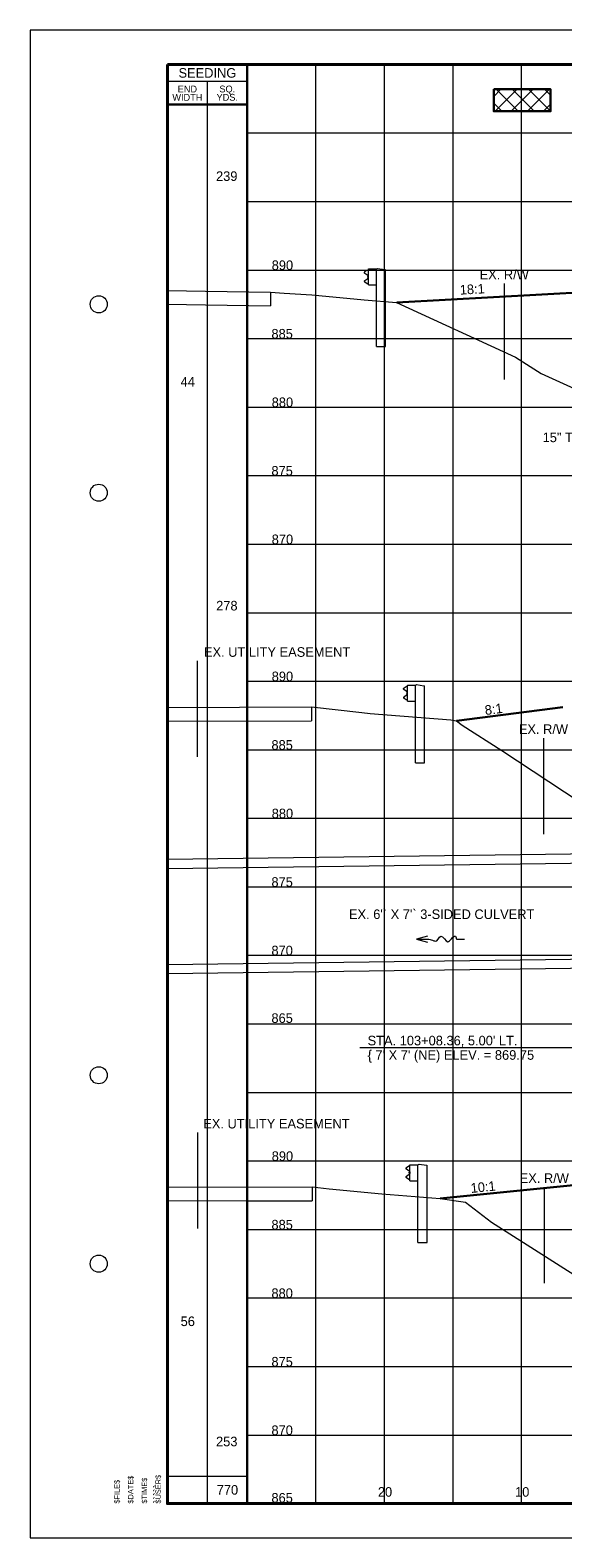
# Paper-space layout 'Layout1' of a CAD drawing. Header units: feet. Extents: x -1005 to 2379, y -670 to 6548.
# Tile 32 of 68: x -10 to 29, y 2642 to 2752. Entities that reach past the tile are written whole.
import ezdxf
from ezdxf.enums import TextEntityAlignment as Align

# ---------------------------------------------------------------- set-up
doc = ezdxf.new("R2010")
doc.units = ezdxf.units.FT
doc.header["$LTSCALE"] = 5
doc.header["$MEASUREMENT"] = 0
for name, pattern in [('DGN Style 2', [150.837143, 90.502286, -60.334857]), ('DGN Style 3', [211.172, 150.837143, -60.334857]), ('DGN Style 5', [105.586, 45.251143, -60.334857]), ('esmtuex', [4.65, 0.8, -0.275, -0.275, 0.8, -0.3, 0.8, -0.3, 0.8, -0.3]), ('rowex', [4.85, 0.8, -0.375, -0.375, 0.8, -0.3, 0.8, -0.3, 0.8, -0.3])]:
    doc.linetypes.add(name, pattern=pattern)
for name, color, linetype, lineweight in [('DR_P_Text', 7, 'Continuous', 13), ('DR_X_Flow_Arrow', 151, 'Continuous', 0), ('DR_X_Storm_Sewer', 151, 'DGN Style 5', 0), ('DR_X_Text', 7, 'Continuous', 0), ('PV_X_EOP', 7, 'DGN Style 3', 0), ('RD_X_Cells', 7, 'Continuous', 0), ('RW_X_Esmt_U', 6, 'esmtuex', 30), ('RW_X_Fee_RW', 6, 'rowex', 30), ('SH_Border', 7, 'Continuous', 40), ('SH_Data', 7, 'Continuous', 0), ('SH_Major_Grid_Line', 254, 'Continuous', 13), ('SH_Text', 7, 'Continuous', 13), ('TX_P_20', 7, 'Continuous', 13), ('TX_P_5', 7, 'Continuous', 13), ('TX_P_Misc', 7, 'Continuous', 13), ('XS_P_Finished_Grade', 3, 'Continuous', 30), ('XS_P_Undercut', 230, 'Continuous', 30), ('XS_X_Ground_Line', 3, 'DGN Style 2', 13)]:
    doc.layers.add(name, color=color, linetype=linetype, lineweight=lineweight)
doc.layers.add('SH_Cut_Line', color=7, linetype='DGN Style 3', lineweight=0, plot=False)
doc.styles.add('Slanted-Normal LS 0.50', font='font31.shx', dxfattribs={"height": 0.14})
doc.styles.add('Style-CHAR_FAST_FONT', font='CHAR_FAST_FONT.shx')
doc.styles.add('Style-FONT1', font='FONT1.shx')
doc.styles.add('Style-font30', font='font30.shx')
doc.styles.add('Style-font31', font='font31.shx')

# ---------------------------------------------------------------- blocks, each defined once
blk = doc.blocks.new('STAMP')
at = {"layer": 'TX_P_Misc', "linetype": 'Continuous', "lineweight": 13, "style": 'Style-CHAR_FAST_FONT'}
for s, p in [('$FILE$', (-0.773, 0)), ('$DATE$', (-0.573, 0)), ('$TIME$', (-0.373, 0)), ('$USER$', (-0.173, 0))]:
    blk.add_text(s, height=0.078, rotation=90, dxfattribs=at).set_placement(p, align=Align.TOP_LEFT)
blk = doc.blocks.new('XS POINT_167')
at = {"layer": 'PV_X_EOP'}
blk.add_line((0, 0.5), (0, -0.5), dxfattribs=at)
blk = doc.blocks.new('XS POINT_168')
at = {"layer": 'RW_X_Fee_RW', "linetype": 'DGN Style 3', "lineweight": 0}
blk.add_line((0, 3.5), (0, -3.5), dxfattribs=at)
blk = doc.blocks.new('XS POINT_169')
at = {"layer": 'PV_X_EOP'}
blk.add_line((0, 0.5), (0, -0.5), dxfattribs=at)
blk = doc.blocks.new('GRLT')
at = {"layer": 'RD_X_Cells', "linetype": 'DGN Style 3'}
for p, q in [((-1.51, 2.21), (-1.56, 2.19)), ((-0.97, 2.29), (-1.51, 2.21)), ((-0.89, 2.25), (-0.97, 2.29)), ((-0.31, 2.25), (-0.89, 2.25)), ((-0.89, -0.16), (-0.89, 2.25)), ((-0.31, 1.08), (-0.31, 2.25)), ((-1.56, -0.16), (-1.56, 2.19)), ((-0.31, 1.08), (-0.89, 1.08)), ((-1.56, -3.42), (-1.56, -0.16)), ((-0.89, -3.42), (-0.89, -0.16)), ((-0.89, -3.42), (-1.56, -3.42))]:
    blk.add_line(p, q, dxfattribs=at)
at = {"layer": 'RD_X_Cells', "linetype": 'DGN Style 3', "flags": 128}
blk.add_lwpolyline([(-0.31, 1.16), (-0.22, 1.17), (-0.06, 1.29), (-0.06, 1.29, 0.51949), (-0.06, 1.41), (-0.06, 1.41), (-0.26, 1.56), (-0.26, 1.56, -0.244874), (-0.3, 1.62), (-0.3, 1.62), (-0.3, 1.67), (-0.3, 1.71), (-0.3, 1.71, -0.244874), (-0.26, 1.78), (-0.26, 1.78), (-0.06, 1.92), (-0.06, 1.92, 0.51949), (-0.06, 2.05), (-0.06, 2.05), (-0.22, 2.16), (-0.31, 2.18)], format="xyb", dxfattribs=at)
for points in [[(-0.29, 1.73), (-0.29, 1.61), (-0.3, 1.61), (-0.3, 1.73), (-0.29, 1.73)], [(-0.29, 1.7), (-0.29, 1.64), (-0.26, 1.64), (-0.26, 1.7), (-0.29, 1.7)]]:
    blk.add_lwpolyline(points, close=True, dxfattribs=at)
blk = doc.blocks.new('GPKLBL_141')
at = {"layer": 'TX_P_5', "linetype": 'Continuous', "insert": (-2.16, 0.88), "char_height": 0.7, "attachment_point": 1, "rotation": 0.5847, "line_spacing_factor": 0.6, "style": 'Style-font31'}
blk.add_mtext('10:1', dxfattribs=at)
blk = doc.blocks.new('XS POINT_171')
at = {"layer": 'RW_X_Esmt_U', "linetype": 'DGN Style 3', "lineweight": 0}
blk.add_line((0, 3.5), (0, -3.5), dxfattribs=at)
blk = doc.blocks.new('XS POINT_174')
at = {"layer": 'RW_X_Fee_RW', "linetype": 'DGN Style 3', "lineweight": 0}
blk.add_line((0, 3.5), (0, -3.5), dxfattribs=at)
blk = doc.blocks.new('DFL-X')
at = {"layer": 'DR_X_Flow_Arrow', "color": 151, "linetype": 'Continuous', "lineweight": 0, "flags": 128}
blk.add_lwpolyline([(-0.08, -0.021), (0, 0), (-0.08, 0.021)], dxfattribs=at)
at = {"layer": 'DR_X_Flow_Arrow', "color": 151, "linetype": 'Continuous', "lineweight": 0}
blk.add_open_spline([(0, 0), (-0.028, 0), (-0.055, 0), (-0.083, 0), (-0.094, 0), (-0.105, 0.005), (-0.116, 0.008), (-0.123, 0.01), (-0.131, 0.013), (-0.137, 0.015), (-0.152, 0.02), (-0.165, -0.02), (-0.179, -0.022), (-0.195, -0.023), (-0.212, 0.018), (-0.228, 0.019), (-0.245, 0.021), (-0.266, -0.028), (-0.284, -0.022), (-0.29, -0.02), (-0.287, 0.001), (-0.295, 0.001), (-0.313, 0), (-0.332, 0), (-0.35, 0)], degree=3, knots=[0, 0, 0, 0, 0.203531, 0.203531, 0.203531, 0.286234, 0.286234, 0.286234, 0.340272, 0.340272, 0.340272, 0.477755, 0.477755, 0.477755, 0.633727, 0.633727, 0.633727, 0.804111, 0.804111, 0.804111, 0.865463, 0.865463, 0.865463, 1, 1, 1, 1], dxfattribs=at)
blk = doc.blocks.new('XS POINT_176')
at = {"layer": 'RW_X_Esmt_U', "linetype": 'DGN Style 3', "lineweight": 0}
blk.add_line((0, 3.5), (0, -3.5), dxfattribs=at)
blk = doc.blocks.new('GPKLBL_144')
at = {"layer": 'TX_P_5', "linetype": 'Continuous', "insert": (-1.77, 0.74), "char_height": 0.7, "attachment_point": 1, "rotation": 3.1868, "line_spacing_factor": 0.6, "style": 'Style-font31'}
blk.add_mtext('8:1', dxfattribs=at)
blk = doc.blocks.new('XS POINT_430')
at = {"layer": 'RW_X_Fee_RW', "linetype": 'DGN Style 3', "lineweight": 0}
blk.add_line((0, 3.5), (0, -3.5), dxfattribs=at)
blk = doc.blocks.new('GPKLBL_406')
at = {"layer": 'TX_P_5', "linetype": 'Continuous', "insert": (-2.42, 1.03), "char_height": 0.7, "attachment_point": 1, "rotation": 359.6217, "line_spacing_factor": 0.6, "style": 'Style-font31'}
blk.add_mtext('18:1', dxfattribs=at)

psp = doc.layouts.get("Layout1")

# ---------------------------------------------------------------- hatches: boundary and pattern name
at = {"layer": 'XS_P_Undercut', "lineweight": 0}
h = psp.add_hatch(dxfattribs=at)
h.set_pattern_fill('CROSSHATCH', color=256, style=0, pattern_type=2)
h.set_pattern_definition([(45, (27.089, 2742.7063), (-0.58926, 0.58926), []), (315, (27.089, 2742.7063), (0.58926, 0.58926), [])])
h.paths.add_polyline_path([(23.8, 2746.58), (27.94, 2746.58), (27.94, 2748.19), (23.8, 2748.19)])

# ---------------------------------------------------------------- linework, layer by layer
at = {"layer": 'DR_P_Text'}
psp.add_line((14.04, 2678.27), (30.28, 2678.27), dxfattribs=at)
at = {"layer": 'DR_X_Storm_Sewer'}
for p, q in [((0, 2692.01), (35.27, 2692.47)), ((0, 2691.34), (35.28, 2691.8)), ((0, 2684.34), (35.28, 2684.8)), ((0, 2683.68), (35.29, 2684.13))]:
    psp.add_line(p, q, dxfattribs=at)
at = {"layer": 'PV_X_EOP'}
for p, q in [((7.51, 2733.39), (7.51, 2732.39)), ((7.51, 2733.39), (7.51, 2732.39)), ((10.52, 2703.12), (10.52, 2702.12))]:
    psp.add_line(p, q, dxfattribs=at)
at = {"layer": 'SH_Border', "color": 7, "linetype": 'Continuous', "lineweight": 40, "flags": 128}
psp.add_lwpolyline([(0, 2750), (157.5, 2750), (157.5, 2645), (0, 2645), (0, 2750)], close=True, dxfattribs=at)
at = {"layer": 'SH_Border', "color": 7, "linetype": 'Continuous', "lineweight": 0}
for centre in [(-5, 2732.5), (-5, 2718.75), (-5, 2676.25), (-5, 2662.5)]:
    psp.add_circle(centre, 0.625, dxfattribs=at)
at = {"layer": 'SH_Cut_Line', "color": 7, "linetype": 'DGN Style 3', "lineweight": 0, "flags": 128}
psp.add_lwpolyline([(-10, 2642.5), (160, 2642.5), (160, 2752.5), (-10, 2752.5), (-10, 2642.5)], close=True, dxfattribs=at)
at = {"layer": 'SH_Data', "color": 7, "linetype": 'Continuous', "lineweight": 30}
for p, q in [((5.83, 2645), (5.83, 2750)), ((5.83, 2747.08), (0, 2747.08))]:
    psp.add_line(p, q, dxfattribs=at)
at = {"layer": 'SH_Data', "color": 7, "linetype": 'Continuous', "lineweight": 0}
psp.add_line((5.83, 2748.75), (0, 2748.75), dxfattribs=at)
at = {"layer": 'SH_Data', "color": 7, "linetype": 'Continuous', "lineweight": 13}
for p, q in [((2.92, 2645), (2.92, 2748.75)), ((0, 2647), (5.83, 2647))]:
    psp.add_line(p, q, dxfattribs=at)
at = {"layer": 'SH_Major_Grid_Line', "color": 254, "linetype": 'Continuous', "lineweight": 13}
for p, q in [((10.83, 2645), (10.83, 2750)), ((15.83, 2645), (15.83, 2750)), ((20.83, 2645), (20.83, 2750)), ((25.83, 2645), (25.83, 2750)), ((5.83, 2745), (95.83, 2745)), ((5.83, 2740), (95.83, 2740)), ((5.83, 2735), (95.83, 2735)), ((5.83, 2730), (95.83, 2730)), ((5.83, 2725), (95.83, 2725)), ((5.83, 2720), (95.83, 2720)), ((5.83, 2715), (95.83, 2715)), ((5.83, 2710), (95.83, 2710)), ((5.83, 2705), (95.83, 2705)), ((5.83, 2700), (95.83, 2700)), ((5.83, 2695), (95.83, 2695)), ((5.83, 2690), (95.83, 2690)), ((5.83, 2685), (95.83, 2685)), ((5.83, 2680), (95.83, 2680)), ((5.83, 2675), (95.83, 2675)), ((5.83, 2670), (95.83, 2670)), ((5.83, 2665), (95.83, 2665)), ((5.83, 2660), (95.83, 2660)), ((5.83, 2655), (95.83, 2655)), ((5.83, 2650), (95.83, 2650))]:
    psp.add_line(p, q, dxfattribs=at)
at = {"layer": 'XS_P_Finished_Grade'}
for p, q in [((16.72, 2732.64), (30.83, 2733.41)), ((28.83, 2703.11), (21.07, 2702.12)), ((30.83, 2668.35), (19.89, 2667.27))]:
    psp.add_line(p, q, dxfattribs=at)
at = {"layer": 'XS_P_Undercut', "flags": 128}
psp.add_lwpolyline([(23.8, 2748.19), (27.94, 2748.19), (27.94, 2746.58), (23.8, 2746.58), (23.8, 2748.19)], close=True, dxfattribs=at)
at = {"layer": 'XS_P_Undercut', "lineweight": 0, "flags": 128}
psp.add_lwpolyline([(23.8, 2746.58), (27.94, 2746.58), (27.94, 2748.19), (23.8, 2748.19), (23.8, 2746.58)], close=True, dxfattribs=at)
at = {"layer": 'XS_X_Ground_Line', "flags": 128}
for points in [[(0, 2733.51), (2.78, 2733.46), (7.51, 2733.39), (8.51, 2733.31), (10.54, 2733.19), (14.35, 2732.83), (16.7, 2732.63), (25.38, 2728.64), (27.25, 2727.46), (29.66, 2726.35), (33.75, 2724.28), (34.25, 2723.69), (36.2, 2722.11), (37.53, 2721.84), (44.51, 2720.7), (48.85, 2721.89), (56.96, 2721.33), (60.3, 2720.99), (78.12, 2718.05), (79.52, 2717.8), (80.45, 2717.77), (87.21, 2716.21), (89.42, 2716.02), (92.9, 2715.98), (96.08, 2715.99), (96.56, 2716.04), (105.03, 2715.97)], [(0, 2732.51), (2.78, 2732.46), (7.51, 2732.39)], [(0, 2703.09), (10.52, 2703.12), (14.17, 2702.71), (14.79, 2702.65), (20.66, 2702.19), (21.07, 2702.12), (21.49, 2701.8), (24.39, 2699.95), (31.68, 2695.13), (34.11, 2692.96), (34.16, 2694.18), (35.31, 2684.84), (35.85, 2685.67), (36.99, 2685.68), (41.8, 2685.4), (42.55, 2685.45), (47.65, 2684.52), (50.12, 2684.46), (50.83, 2684.34), (52.19, 2684.84), (53.61, 2685.85), (57.72, 2686.73), (61.93, 2687.07), (81.23, 2687.72), (84.29, 2688.03), (85.76, 2688.08), (93.81, 2688.28), (102.27, 2688.6)], [(0, 2702.09), (10.52, 2702.12)], [(0, 2668.11), (5.83, 2668.09), (10.56, 2668.1), (11.8, 2667.96), (15.63, 2667.6), (19.89, 2667.27), (21.73, 2666.98), (23.64, 2665.54), (34.19, 2658.8), (34.19, 2657.39), (34.33, 2659.07), (35.83, 2651.68), (35.95, 2650.53), (37.61, 2650.23), (38.62, 2650.26), (44.01, 2651.3), (45.38, 2651.48), (46.96, 2651.19), (47.02, 2651.06), (48.59, 2651.39), (49.8, 2651.63), (56.47, 2651.96), (57.85, 2652.26), (58.95, 2652.35), (73.41, 2652.84), (84.07, 2653.3), (85.8, 2653.52), (91.28, 2653.44), (100.11, 2653.77)], [(0, 2667.11), (5.83, 2667.09), (10.56, 2667.1), (10.56, 2667.1)]]:
    psp.add_lwpolyline(points, dxfattribs=at)

# ---------------------------------------------------------------- block references
at = {"layer": 'DR_X_Flow_Arrow', "color": 151, "linetype": 'Continuous', "lineweight": 0, "xscale": 10, "yscale": 10, "zscale": 10, "rotation": 180}
psp.add_blockref('DFL-X', (18.16, 2686.18), dxfattribs=at)
at = {"layer": 'PV_X_EOP'}
for name in ['XS POINT_167', 'XS POINT_169']:
    psp.add_blockref(name, (10.56, 2667.6), dxfattribs=at)
at = {"layer": 'RD_X_Cells', "linetype": 'DGN Style 3', "extrusion": (0, 0, -1)}
for p in [(-14.35, 2732.83), (-17.2, 2702.46), (-17.38, 2667.47)]:
    psp.add_blockref('GRLT', p, dxfattribs=at)
at = {"layer": 'RW_X_Esmt_U', "linetype": 'DGN Style 3', "lineweight": 0}
for name, p in [('XS POINT_176', (2.17, 2702.98)), ('XS POINT_171', (2.21, 2668.57))]:
    psp.add_blockref(name, p, dxfattribs=at)
at = {"layer": 'RW_X_Fee_RW', "linetype": 'DGN Style 3', "lineweight": 0}
for name, p in [('XS POINT_430', (24.56, 2730.52)), ('XS POINT_174', (27.42, 2697.35)), ('XS POINT_168', (27.48, 2664.59))]:
    psp.add_blockref(name, p, dxfattribs=at)
at = {"layer": 'TX_P_5', "linetype": 'Continuous'}
for name, p, rotation in [('GPKLBL_406', (23.78, 2733.02), 3.524425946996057), ('GPKLBL_144', (24.92, 2702.61), 4.03328780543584), ('GPKLBL_141', (24.31, 2667.67), 5.063373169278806)]:
    psp.add_blockref(name, p, dxfattribs=dict(at, rotation=rotation))
at = {"layer": 'TX_P_Misc', "linetype": 'Continuous', "lineweight": 13, "xscale": 5, "yscale": 5, "zscale": 5}
psp.add_blockref('STAMP', (0, 2645), dxfattribs=at)

# ---------------------------------------------------------------- texts
at = {"layer": 'DR_P_Text', "style": 'Slanted-Normal LS 0.50'}
psp.add_text('15" TYPE D', height=0.7, dxfattribs=at).set_placement((27.36, 2723.14), align=Align.TOP_LEFT)
at = {"layer": 'DR_P_Text', "insert": (14.6, 2679.13), "char_height": 0.7, "attachment_point": 1, "line_spacing_factor": 0.9, "style": 'Slanted-Normal LS 0.50'}
psp.add_mtext("STA. 103+08.36, 5.00' LT.\\P\\{ 7' X 7' (NE) ELEV. = 869.75", dxfattribs=at)
at = {"layer": 'DR_X_Text', "style": 'Style-font31'}
psp.add_text("EX. 6'` X 7'` 3-SIDED CULVERT", height=0.7, dxfattribs=at).set_placement((20, 2688.35), align=Align.TOP_CENTER)
at = {"layer": 'RW_X_Esmt_U', "linetype": 'Continuous', "lineweight": 0, "style": 'Style-font31'}
for p in [(8, 2707.48), (7.95, 2673.07)]:
    psp.add_text('EX. UTILITY EASEMENT', height=0.7, dxfattribs=at).set_placement(p, align=Align.TOP_CENTER)
at = {"layer": 'RW_X_Fee_RW', "linetype": 'Continuous', "lineweight": 0, "char_height": 0.7, "attachment_point": 2, "line_spacing_factor": 0.66, "style": 'Style-font31'}
for insert in [(24.56, 2735.02), (27.42, 2701.85), (27.48, 2669.09)]:
    psp.add_mtext('EX. R/W\\P', dxfattribs=dict(at, insert=insert))
at = {"layer": 'SH_Border', "color": 7, "linetype": 'Continuous', "lineweight": 0, "style": 'Style-FONT1'}
psp.add_text('`````', height=0.625, rotation=90, dxfattribs=at).set_placement((-0.38, 2645))
at = {"layer": 'SH_Data', "color": 7, "linetype": 'Continuous', "lineweight": 13, "style": 'Style-font30'}
psp.add_text('SEEDING', height=0.7, dxfattribs=at).set_placement((2.92, 2749.38), align=Align.MIDDLE_CENTER)
at = {"layer": 'SH_Data', "color": 7, "linetype": 'Continuous', "lineweight": 0, "char_height": 0.7, "attachment_point": 5, "line_spacing_factor": 0.728571, "style": 'Style-font30'}
for s, insert in [('\\H0.714286x;END\\PWIDTH', (1.46, 2747.9)), ('\\H0.714286x;SQ.\\PYDS.', (4.37, 2747.9))]:
    psp.add_mtext(s, dxfattribs=dict(at, insert=insert))
at = {"layer": 'SH_Text', "style": 'Style-font31'}
for s, p in [('890', (8.39, 2735)), ('885', (8.37, 2730)), ('880', (8.39, 2725)), ('875', (8.37, 2720)), ('870', (8.39, 2715)), ('890', (8.39, 2705)), ('885', (8.37, 2700)), ('880', (8.39, 2695)), ('875', (8.37, 2690)), ('870', (8.37, 2685)), ('865', (8.37, 2680.07)), ('890', (8.39, 2670)), ('885', (8.37, 2665)), ('880', (8.37, 2660)), ('875', (8.37, 2655)), ('870', (8.37, 2650)), ('865', (8.37, 2645.07)), ('20', (15.87, 2645.5)), ('10', (25.87, 2645.5))]:
    psp.add_text(s, height=0.7, dxfattribs=at).set_placement(p, align=Align.CENTER)
at = {"layer": 'TX_P_20', "style": 'Slanted-Normal LS 0.50'}
for s, p in [('239', (4.33, 2741.85)), ('44', (1.49, 2726.85)), ('278', (4.34, 2710.51)), ('56', (1.49, 2658.3)), ('253', (4.33, 2649.53)), ('770', (4.38, 2646))]:
    psp.add_text(s, height=0.7, dxfattribs=at).set_placement(p, align=Align.MIDDLE_CENTER)

doc.saveas('drawing.dxf')
